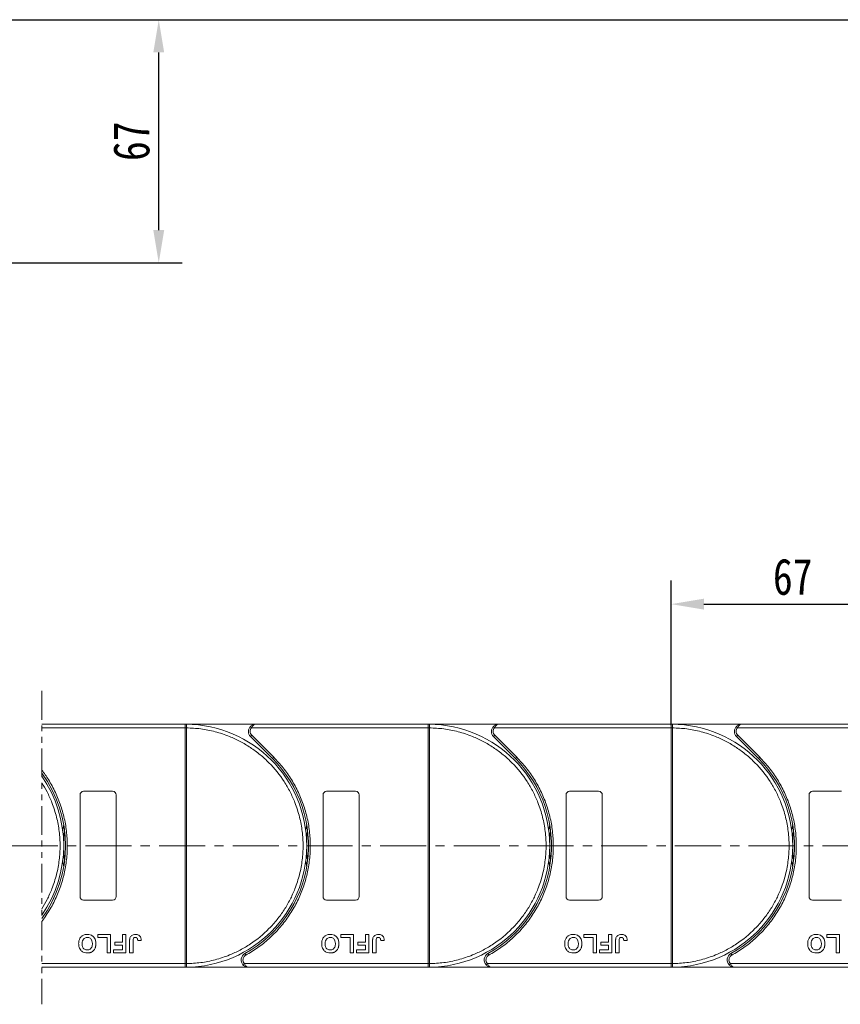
# Model space of a CAD drawing. Header units: millimetres. Extents: x 2098 to 3561, y 550 to 1583.
# Tile 34 of 84: x 3047 to 3274, y 930 to 1202. Entities that reach past the tile are written whole.
import ezdxf

# ---------------------------------------------------------------- set-up
doc = ezdxf.new("R2010")
doc.units = ezdxf.units.MM
doc.linetypes.add('CENTERX2', pattern=[20.32, 12.7, -2.54, 2.54, -2.54])
doc.linetypes.add('PHANTOM2', pattern=[31.75, 15.875, -3.175, 3.175, -3.175, 3.175, -3.175])
doc.styles.get("Standard").update_dxf_attribs({"font": '仿宋_GB2312.ttf', "width": 0.8})
doc.dimstyles.new('副本 ISO-45.1', dxfattribs={"dimtxt": 10, "dimasz": 9, "dimexe": 6.5, "dimexo": 0.625, "dimgap": 2.5, "dimtad": 1, "dimdsep": 46, "dimtxsty": 'Standard', "dimcen": 2.5, "dimadec": 0, "dimazin": 0, "dimtfac": 1, "dimtmove": 0, "dimatfit": 3, "dimfxl": 0, "dimarcsym": 0})

# ---------------------------------------------------------------- blocks, each defined once
blk = doc.blocks.new('*D2516')
at = {"color": 0, "lineweight": -2}
for p, q in [((2963.4, 1201.73), (3467.39, 1201.73)), ((3460.89, 949.53), (3460.89, 1192.73)), ((3385.16, 940.53), (3467.39, 940.53))]:
    blk.add_line(p, q, dxfattribs=at)
at = {"color": 0, "lineweight": 9}
for points in [[(3459.39, 1192.73), (3462.39, 1192.73), (3460.89, 1201.73)], [(3459.39, 949.53), (3462.39, 949.53), (3460.89, 940.53)]]:
    blk.add_solid(points, dxfattribs=at)
at = {"layer": 'Defpoints', "color": 0, "lineweight": 9}
for p in [(2962.78, 1201.73), (3460.89, 1201.73), (3384.53, 940.53)]:
    blk.add_point(p, dxfattribs=at)
at = {"color": 0, "lineweight": 9, "insert": (3453.39, 1071.13), "char_height": 10, "attachment_point": 5, "rotation": 90}
blk.add_mtext('2R+67', dxfattribs=at)
blk = doc.blocks.new('*D2519')
at = {"color": 0, "lineweight": -2}
for p, q in [((2966.4, 1201.73), (3092.11, 1201.73)), ((3085.61, 1143.73), (3085.61, 1192.73)), ((2963.4, 1134.73), (3092.11, 1134.73))]:
    blk.add_line(p, q, dxfattribs=at)
at = {"color": 0, "lineweight": 9}
for points in [[(3084.11, 1192.73), (3087.11, 1192.73), (3085.61, 1201.73)], [(3084.11, 1143.73), (3087.11, 1143.73), (3085.61, 1134.73)]]:
    blk.add_solid(points, dxfattribs=at)
at = {"layer": 'Defpoints', "color": 0, "lineweight": 9}
for p in [(2965.78, 1201.73), (3085.61, 1201.73), (2962.78, 1134.73)]:
    blk.add_point(p, dxfattribs=at)
at = {"color": 0, "lineweight": 9, "insert": (3078.11, 1168.23), "char_height": 10, "attachment_point": 5, "rotation": 90}
blk.add_mtext('67', dxfattribs=at)
blk = doc.blocks.new('*D2487')
at = {"color": 0, "lineweight": -2}
for p, q in [((3226.9, 1007.3), (3226.9, 1047.13)), ((3293.9, 1007.66), (3293.9, 1047.13)), ((3235.9, 1040.63), (3284.9, 1040.63))]:
    blk.add_line(p, q, dxfattribs=at)
at = {"color": 0, "lineweight": 9}
for points in [[(3235.9, 1042.13), (3235.9, 1039.13), (3226.9, 1040.63)], [(3284.9, 1042.13), (3284.9, 1039.13), (3293.9, 1040.63)]]:
    blk.add_solid(points, dxfattribs=at)
at = {"layer": 'Defpoints', "color": 0, "lineweight": 9}
for p in [(3293.9, 1040.63), (3293.9, 1007.03), (3226.9, 1006.68)]:
    blk.add_point(p, dxfattribs=at)
at = {"color": 0, "lineweight": 9, "insert": (3260.4, 1048.13), "char_height": 10, "attachment_point": 5}
blk.add_mtext('67', dxfattribs=at)

msp = doc.modelspace()

# ---------------------------------------------------------------- linework, layer by layer
at = {"color": 3, "linetype": 'PHANTOM2', "lineweight": 9, "ltscale": 0.5}
msp.add_line((3053.38, 1016.713), (3053.379, 930.324), dxfattribs=at)
at = {"color": 7, "linetype": 'Continuous', "lineweight": 15}
for p, q in [((3092.899, 1007.534), (3053.38, 1007.534)), ((3092.899, 1007.534), (3093.133, 1007.534)), ((3112.311, 1007.534), (3092.899, 1007.534)), ((3159.899, 1007.534), (3112.311, 1007.534)), ((3179.311, 1007.534), (3159.899, 1007.534)), ((3159.899, 1007.534), (3160.133, 1007.534)), ((3226.899, 1007.534), (3179.311, 1007.534)), ((3226.899, 1007.534), (3227.133, 1007.534)), ((3246.311, 1007.534), (3226.899, 1007.534)), ((3293.899, 1007.534), (3246.311, 1007.534)), ((3053.38, 1006.534), (3092.899, 1006.534)), ((3092.899, 941.536), (3092.899, 1006.532)), ((3092.899, 1006.532), (3093.249, 1006.532)), ((3093.249, 1006.535), (3093.249, 1006.532)), ((3093.249, 1006.532), (3093.249, 941.536)), ((3110.82, 1006.868), (3111.193, 1006.534)), ((3111.25, 1004.474), (3110.897, 1004.12)), ((3111.193, 1006.534), (3159.899, 1006.534)), ((3111.25, 1004.474), (3117.295, 998.43)), ((3159.899, 941.536), (3159.899, 1006.532)), ((3159.899, 1006.532), (3160.249, 1006.532)), ((3160.249, 1006.535), (3160.249, 1006.532)), ((3160.249, 1006.532), (3160.249, 941.536)), ((3177.82, 1006.868), (3178.193, 1006.534)), ((3178.25, 1004.474), (3177.897, 1004.12)), ((3178.193, 1006.534), (3226.899, 1006.534)), ((3178.25, 1004.474), (3184.295, 998.43)), ((3226.899, 941.536), (3226.899, 1006.532)), ((3226.899, 1006.532), (3227.249, 1006.532)), ((3227.249, 1006.535), (3227.249, 1006.532)), ((3227.249, 1006.532), (3227.249, 941.536)), ((3244.82, 1006.868), (3245.193, 1006.534)), ((3245.25, 1004.474), (3244.897, 1004.12)), ((3245.193, 1006.534), (3293.899, 1006.534)), ((3245.25, 1004.474), (3251.295, 998.43)), ((3110.897, 1004.12), (3116.941, 998.076)), ((3177.897, 1004.12), (3183.941, 998.076)), ((3244.897, 1004.12), (3250.941, 998.076)), ((3117.295, 998.43), (3116.941, 998.076)), ((3184.295, 998.43), (3183.941, 998.076)), ((3251.295, 998.43), (3250.941, 998.076)), ((3063.899, 960.034), (3063.899, 988.034)), ((3064.899, 989.034), (3072.899, 989.034)), ((3073.899, 988.034), (3073.899, 960.034)), ((3130.899, 960.034), (3130.899, 988.034)), ((3131.899, 989.034), (3139.899, 989.034)), ((3140.899, 988.034), (3140.899, 960.034)), ((3197.899, 960.034), (3197.899, 988.034)), ((3198.899, 989.034), (3206.899, 989.034)), ((3207.899, 988.034), (3207.899, 960.034)), ((3264.899, 960.034), (3264.899, 988.034)), ((3265.899, 989.034), (3273.899, 989.034)), ((3072.899, 959.034), (3064.899, 959.034)), ((3139.899, 959.034), (3131.899, 959.034)), ((3206.899, 959.034), (3198.899, 959.034)), ((3273.899, 959.034), (3265.899, 959.034)), ((3068.784, 948.701), (3068.784, 949.534)), ((3068.784, 949.534), (3072.31, 949.534)), ((3071.348, 948.701), (3068.784, 948.701)), ((3071.348, 944.534), (3071.348, 948.701)), ((3072.31, 949.534), (3072.31, 944.534)), ((3073.463, 946.586), (3073.463, 947.419)), ((3073.463, 947.419), (3075.579, 947.419)), ((3075.579, 949.534), (3076.54, 949.534)), ((3075.579, 947.419), (3075.579, 949.534)), ((3076.54, 949.534), (3076.54, 944.534)), ((3077.566, 944.534), (3077.566, 947.686)), ((3078.528, 947.771), (3078.528, 944.534)), ((3079.81, 947.868), (3080.771, 947.932)), ((3135.784, 949.534), (3139.31, 949.534)), ((3135.784, 948.701), (3135.784, 949.534)), ((3138.348, 948.701), (3135.784, 948.701)), ((3138.348, 944.534), (3138.348, 948.701)), ((3139.31, 949.534), (3139.31, 944.534)), ((3140.463, 946.586), (3140.463, 947.419)), ((3140.463, 947.419), (3142.579, 947.419)), ((3142.579, 949.534), (3143.54, 949.534)), ((3142.579, 947.419), (3142.579, 949.534)), ((3143.54, 949.534), (3143.54, 944.534)), ((3144.566, 944.534), (3144.566, 947.686)), ((3145.528, 947.771), (3145.528, 944.534)), ((3146.81, 947.868), (3147.771, 947.932)), ((3202.784, 949.534), (3206.31, 949.534)), ((3202.784, 948.701), (3202.784, 949.534)), ((3205.348, 948.701), (3202.784, 948.701)), ((3205.348, 944.534), (3205.348, 948.701)), ((3206.31, 949.534), (3206.31, 944.534)), ((3207.463, 946.586), (3207.463, 947.419)), ((3207.463, 947.419), (3209.579, 947.419)), ((3209.579, 949.534), (3210.54, 949.534)), ((3209.579, 947.419), (3209.579, 949.534)), ((3210.54, 949.534), (3210.54, 944.534)), ((3211.566, 944.534), (3211.566, 947.686)), ((3212.528, 947.771), (3212.528, 944.534)), ((3213.81, 947.868), (3214.771, 947.932)), ((3269.784, 949.534), (3273.31, 949.534)), ((3269.784, 948.701), (3269.784, 949.534)), ((3272.348, 948.701), (3269.784, 948.701)), ((3272.348, 944.534), (3272.348, 948.701)), ((3273.31, 949.534), (3273.31, 944.534)), ((3072.31, 944.534), (3071.348, 944.534)), ((3073.143, 945.368), (3075.579, 945.368)), ((3073.143, 944.534), (3073.143, 945.368)), ((3076.54, 944.534), (3073.143, 944.534)), ((3075.579, 946.586), (3073.463, 946.586)), ((3075.579, 945.368), (3075.579, 946.586)), ((3078.528, 944.534), (3077.566, 944.534)), ((3139.31, 944.534), (3138.348, 944.534)), ((3140.143, 944.534), (3140.143, 945.368)), ((3140.143, 945.368), (3142.579, 945.368)), ((3143.54, 944.534), (3140.143, 944.534)), ((3142.579, 946.586), (3140.463, 946.586)), ((3142.579, 945.368), (3142.579, 946.586)), ((3145.528, 944.534), (3144.566, 944.534)), ((3206.31, 944.534), (3205.348, 944.534)), ((3207.143, 944.534), (3207.143, 945.368)), ((3207.143, 945.368), (3209.579, 945.368)), ((3210.54, 944.534), (3207.143, 944.534)), ((3209.579, 946.586), (3207.463, 946.586)), ((3209.579, 945.368), (3209.579, 946.586)), ((3212.528, 944.534), (3211.566, 944.534)), ((3273.31, 944.534), (3272.348, 944.534)), ((3109.36, 944.284), (3109.602, 943.847)), ((3176.36, 944.284), (3176.602, 943.847)), ((3243.36, 944.284), (3243.602, 943.847)), ((3092.899, 941.534), (3053.379, 941.534)), ((3053.379, 940.534), (3092.899, 940.534)), ((3093.249, 941.536), (3092.899, 941.536)), ((3093.133, 940.535), (3092.899, 940.534)), ((3092.899, 940.534), (3110.328, 940.534)), ((3093.249, 941.536), (3093.249, 941.533)), ((3109.21, 941.534), (3108.837, 941.201)), ((3159.899, 941.534), (3109.21, 941.534)), ((3110.328, 940.534), (3159.899, 940.534)), ((3160.249, 941.536), (3159.899, 941.536)), ((3160.133, 940.535), (3159.899, 940.534)), ((3159.899, 940.534), (3177.328, 940.534)), ((3160.249, 941.536), (3160.249, 941.533)), ((3176.21, 941.534), (3175.837, 941.201)), ((3226.899, 941.534), (3176.21, 941.534)), ((3177.328, 940.534), (3226.899, 940.534)), ((3227.249, 941.536), (3226.899, 941.536)), ((3227.133, 940.535), (3226.899, 940.534)), ((3226.899, 940.534), (3244.328, 940.534)), ((3227.249, 941.536), (3227.249, 941.533)), ((3243.21, 941.534), (3242.837, 941.201)), ((3293.899, 941.534), (3243.21, 941.534)), ((3244.328, 940.534), (3293.899, 940.534))]:
    msp.add_line(p, q, dxfattribs=at)
at = {"color": 1, "linetype": 'CENTERX2', "lineweight": 13}
msp.add_line((3403.198, 974.034), (2697.386, 974.034), dxfattribs=at)
at = {"color": 7, "linetype": 'Continuous', "lineweight": 15, "flags": 128}
for points in [[(3059.147, 978.135), (3059.181, 978.401), (3059.399, 979.844)], [(3126.147, 978.135), (3126.181, 978.401), (3126.399, 979.844)], [(3193.147, 978.135), (3193.181, 978.401), (3193.399, 979.844)], [(3260.147, 978.135), (3260.181, 978.401), (3260.399, 979.844)], [(3059.399, 968.225), (3059.181, 969.668), (3059.147, 969.934)], [(3126.399, 968.225), (3126.181, 969.668), (3126.147, 969.934)], [(3193.399, 968.225), (3193.181, 969.668), (3193.147, 969.934)], [(3260.399, 968.225), (3260.181, 969.668), (3260.147, 969.934)]]:
    msp.add_lwpolyline(points, dxfattribs=at)
at = {"color": 7, "linetype": 'Continuous', "lineweight": 15}
for centre, radius, start, end in [((3093.136, 1007.238), 0.295, 90.53836, 143.36012), ((3092.899, 974.034), 33.5, 270.40019, 89.59981), ((3160.136, 1007.238), 0.295, 90.53836, 143.36012), ((3159.899, 974.034), 33.5, 270.40019, 89.59981), ((3227.136, 1007.238), 0.295, 90.53836, 143.36012), ((3226.899, 974.034), 33.5, 270.40019, 89.59981), ((3093.162, 976.352), 30.184, 89.8339, 90.49831), ((3112.311, 1005.534), 2, 138.18969, 225), ((3160.162, 976.352), 30.184, 89.8339, 90.49831), ((3179.311, 1005.534), 2, 138.18969, 225), ((3227.162, 976.352), 30.184, 89.8339, 90.49831), ((3246.311, 1005.534), 2, 138.18969, 225), ((3092.899, 974.034), 34, 298.95502, 45), ((3159.899, 974.034), 34, 298.95502, 45), ((3226.899, 974.034), 34, 298.95502, 45), ((3025.899, 974.034), 34, 323.92415, 36.07429), ((3025.899, 974.034), 33.5, 325.11501, 34.88342), ((3064.899, 988.034), 1, 90, 180), ((3072.899, 988.034), 1, 0, 90), ((3131.899, 988.034), 1, 90, 180), ((3139.899, 988.034), 1, 0, 90), ((3198.899, 988.034), 1, 90, 180), ((3206.899, 988.034), 1, 0, 90), ((3265.899, 988.034), 1, 90, 180), ((3092.899, 974.034), 33.5, 172.96973, 187.03027), ((3159.899, 974.034), 33.5, 172.96973, 187.03027), ((3226.899, 974.034), 33.5, 172.96973, 187.03027), ((3293.899, 974.034), 33.5, 172.96973, 187.03027), ((3064.899, 960.034), 1, 180, 270), ((3072.899, 960.034), 1, 270, 0), ((3131.899, 960.034), 1, 180, 270), ((3139.899, 960.034), 1, 270, 0), ((3198.899, 960.034), 1, 180, 270), ((3206.899, 960.034), 1, 270, 360), ((3265.899, 960.034), 1, 180, 270), ((3110.328, 942.534), 2, 118.95502, 221.81031), ((3177.328, 942.534), 2, 118.95502, 221.81031), ((3244.328, 942.534), 2, 118.95502, 221.81031), ((3093.162, 971.717), 30.184, 269.50169, 270.1661), ((3093.136, 940.83), 0.295, 216.63988, 269.46164), ((3160.162, 971.717), 30.184, 269.50169, 270.1661), ((3160.136, 940.83), 0.295, 216.63988, 269.46164), ((3227.162, 971.717), 30.184, 269.50169, 270.1661), ((3227.136, 940.83), 0.295, 216.63988, 269.46164)]:
    msp.add_arc(centre, radius, start, end, dxfattribs=at)
for points in [[(3092.899, 1007.415), (3092.899, 1007.449), (3092.899, 1007.519), (3092.899, 1007.529), (3092.899, 1007.534)], [(3159.899, 1007.415), (3159.899, 1007.449), (3159.899, 1007.519), (3159.899, 1007.529), (3159.899, 1007.534)], [(3226.899, 1007.415), (3226.899, 1007.449), (3226.899, 1007.519), (3226.899, 1007.529), (3226.899, 1007.534)], [(3111.193, 1006.534), (3111.083, 1006.385), (3110.864, 1006.087), (3110.829, 1005.719), (3110.811, 1005.534)], [(3110.811, 1005.534), (3110.832, 1005.336), (3110.872, 1004.938), (3111.124, 1004.629), (3111.25, 1004.474)], [(3178.193, 1006.534), (3178.083, 1006.385), (3177.864, 1006.087), (3177.829, 1005.719), (3177.811, 1005.534)], [(3177.811, 1005.534), (3177.832, 1005.336), (3177.872, 1004.938), (3178.124, 1004.629), (3178.25, 1004.474)], [(3245.193, 1006.534), (3245.083, 1006.385), (3244.864, 1006.087), (3244.829, 1005.719), (3244.811, 1005.534)], [(3244.811, 1005.534), (3244.832, 1005.336), (3244.872, 1004.938), (3245.124, 1004.629), (3245.25, 1004.474)], [(3108.828, 942.534), (3108.845, 942.35), (3108.88, 941.982), (3109.1, 941.683), (3109.21, 941.534)], [(3175.828, 942.534), (3175.845, 942.35), (3175.88, 941.982), (3176.1, 941.683), (3176.21, 941.534)], [(3242.828, 942.534), (3242.845, 942.35), (3242.88, 941.982), (3243.1, 941.683), (3243.21, 941.534)], [(3092.899, 940.534), (3092.899, 940.54), (3092.899, 940.55), (3092.899, 940.619), (3092.899, 940.654)], [(3159.899, 940.534), (3159.899, 940.54), (3159.899, 940.55), (3159.899, 940.619), (3159.899, 940.654)], [(3226.899, 940.534), (3226.899, 940.54), (3226.899, 940.55), (3226.899, 940.619), (3226.899, 940.654)]]:
    msp.add_open_spline(points, degree=3, dxfattribs=at)
for points, knots in [([(3092.899, 1006.534), (3092.899, 1006.647), (3092.899, 1006.872), (3092.899, 1007.171), (3092.9, 1007.338), (3092.899, 1007.404), (3092.899, 1007.415)], [0, 0, 0, 0, 0.3133566, 0.6267132, 0.9400698, 1, 1, 1, 1]), ([(3093.133, 1007.534), (3093.15, 1007.531), (3093.187, 1007.524), (3093.217, 1007.47), (3093.236, 1007.377), (3093.247, 1007.231), (3093.249, 1007.035), (3093.25, 1006.79), (3093.25, 1006.626), (3093.249, 1006.535)], [0, 0, 0, 0, 0.1119973, 0.2448439, 0.3691679, 0.5008987, 0.6875333, 0.8281382, 1, 1, 1, 1]), ([(3110.82, 1006.868), (3110.915, 1006.961), (3111.125, 1007.168), (3111.623, 1007.456), (3112.041, 1007.504), (3112.311, 1007.534)], [0, 0, 0, 0, 0.2270634, 0.5015869, 1, 1, 1, 1]), ([(3112.311, 1007.534), (3112.205, 1007.521), (3111.993, 1007.495), (3111.684, 1007.283), (3111.405, 1006.958), (3111.261, 1006.67), (3111.193, 1006.534)], [0, 0, 0, 0, 0.2515188, 0.5017844, 0.7656323, 1, 1, 1, 1]), ([(3159.899, 1006.534), (3159.899, 1006.647), (3159.899, 1006.872), (3159.899, 1007.171), (3159.9, 1007.338), (3159.899, 1007.404), (3159.899, 1007.415)], [0, 0, 0, 0, 0.3133566, 0.6267132, 0.9400698, 1, 1, 1, 1]), ([(3160.133, 1007.534), (3160.15, 1007.531), (3160.187, 1007.524), (3160.217, 1007.47), (3160.236, 1007.377), (3160.247, 1007.231), (3160.249, 1007.035), (3160.25, 1006.79), (3160.25, 1006.626), (3160.249, 1006.535)], [0, 0, 0, 0, 0.1119973, 0.2448439, 0.3691679, 0.5008987, 0.6875333, 0.8281382, 1, 1, 1, 1]), ([(3177.82, 1006.868), (3177.915, 1006.961), (3178.125, 1007.168), (3178.623, 1007.456), (3179.041, 1007.504), (3179.311, 1007.534)], [0, 0, 0, 0, 0.2270634, 0.50158693, 1, 1, 1, 1]), ([(3179.311, 1007.534), (3179.205, 1007.521), (3178.993, 1007.495), (3178.684, 1007.283), (3178.405, 1006.958), (3178.261, 1006.67), (3178.193, 1006.534)], [0, 0, 0, 0, 0.2515188, 0.5017844, 0.7656323, 1, 1, 1, 1]), ([(3226.899, 1006.534), (3226.899, 1006.647), (3226.899, 1006.872), (3226.899, 1007.171), (3226.9, 1007.338), (3226.899, 1007.404), (3226.899, 1007.415)], [0, 0, 0, 0, 0.3133566, 0.6267132, 0.9400698, 1, 1, 1, 1]), ([(3227.133, 1007.534), (3227.15, 1007.531), (3227.187, 1007.524), (3227.217, 1007.47), (3227.236, 1007.377), (3227.247, 1007.231), (3227.249, 1007.035), (3227.25, 1006.79), (3227.25, 1006.626), (3227.249, 1006.535)], [0, 0, 0, 0, 0.1119973, 0.2448439, 0.3691679, 0.5008987, 0.6875333, 0.8281382, 1, 1, 1, 1]), ([(3244.82, 1006.868), (3244.915, 1006.961), (3245.125, 1007.168), (3245.623, 1007.456), (3246.041, 1007.504), (3246.311, 1007.534)], [0, 0, 0, 0, 0.2270634, 0.50158693, 1, 1, 1, 1]), ([(3246.311, 1007.534), (3246.205, 1007.521), (3245.993, 1007.495), (3245.684, 1007.283), (3245.405, 1006.958), (3245.261, 1006.67), (3245.193, 1006.534)], [0, 0, 0, 0, 0.2515188, 0.5017844, 0.7656323, 1, 1, 1, 1]), ([(3092.899, 1006.532), (3092.899, 1006.533), (3092.899, 1006.533), (3092.899, 1006.534), (3092.899, 1006.534), (3092.899, 1006.534)], [0, 0, 0, 0, 0.3846661, 0.6923333, 1, 1, 1, 1]), ([(3093.249, 1006.532), (3094.562, 1006.472), (3097.228, 1006.35), (3101.217, 1005.536), (3104.861, 1004.331), (3108.096, 1002.825), (3110.922, 1001.146), (3113.583, 999.178), (3116.862, 996.186), (3119.65, 992.721), (3121.852, 988.92), (3123.322, 985.668), (3124.495, 982.012), (3125.238, 978.015), (3125.479, 974.034), (3125.238, 970.054), (3124.495, 966.056), (3123.322, 962.4), (3121.852, 959.148), (3120.204, 956.305), (3118.264, 953.623), (3115.307, 950.312), (3111.873, 947.487), (3108.096, 945.244), (3104.86, 943.738), (3101.217, 942.532), (3097.228, 941.719), (3094.562, 941.596), (3093.249, 941.536)], [0, 0, 0, 0, 0.038862, 0.078912, 0.1200677, 0.1522272, 0.1843815, 0.2172151, 0.2500433, 0.3156185, 0.347778, 0.3799323, 0.4210926, 0.4611415, 0.5, 0.5388632, 0.578912, 0.6200677, 0.6522272, 0.6843815, 0.7172151, 0.7500433, 0.8156185, 0.847778, 0.8799323, 0.9210926, 0.9611404, 1, 1, 1, 1]), ([(3159.899, 1006.532), (3159.899, 1006.533), (3159.899, 1006.533), (3159.899, 1006.534), (3159.899, 1006.534), (3159.899, 1006.534)], [0, 0, 0, 0, 0.3846661, 0.6923333, 1, 1, 1, 1]), ([(3160.249, 1006.532), (3161.562, 1006.472), (3164.228, 1006.35), (3168.217, 1005.536), (3171.861, 1004.331), (3175.096, 1002.825), (3177.922, 1001.146), (3180.583, 999.178), (3183.862, 996.186), (3186.65, 992.721), (3188.852, 988.92), (3190.322, 985.668), (3191.495, 982.012), (3192.238, 978.015), (3192.479, 974.034), (3192.238, 970.054), (3191.495, 966.056), (3190.322, 962.4), (3188.852, 959.148), (3187.204, 956.305), (3185.264, 953.623), (3182.307, 950.312), (3178.873, 947.487), (3175.096, 945.244), (3171.86, 943.738), (3168.217, 942.532), (3164.228, 941.719), (3161.562, 941.596), (3160.249, 941.536)], [0, 0, 0, 0, 0.038862, 0.078912, 0.1200677, 0.1522272, 0.1843815, 0.2172151, 0.2500433, 0.3156185, 0.347778, 0.3799323, 0.4210926, 0.4611415, 0.5, 0.5388632, 0.578912, 0.6200677, 0.6522272, 0.6843815, 0.7172151, 0.7500433, 0.8156185, 0.847778, 0.8799323, 0.9210926, 0.9611404, 1, 1, 1, 1]), ([(3226.899, 1006.532), (3226.899, 1006.533), (3226.899, 1006.533), (3226.899, 1006.534), (3226.899, 1006.534), (3226.899, 1006.534)], [0, 0, 0, 0, 0.3846661, 0.6923333, 1, 1, 1, 1]), ([(3227.249, 1006.532), (3228.562, 1006.472), (3231.228, 1006.35), (3235.217, 1005.536), (3238.861, 1004.331), (3242.096, 1002.825), (3244.922, 1001.146), (3247.583, 999.178), (3250.862, 996.186), (3253.65, 992.721), (3255.852, 988.92), (3257.322, 985.668), (3258.495, 982.012), (3259.238, 978.015), (3259.479, 974.034), (3259.238, 970.054), (3258.495, 966.056), (3257.322, 962.4), (3255.852, 959.148), (3254.204, 956.305), (3252.264, 953.623), (3249.307, 950.312), (3245.873, 947.487), (3242.096, 945.244), (3238.86, 943.738), (3235.217, 942.532), (3231.228, 941.719), (3228.562, 941.596), (3227.249, 941.536)], [0, 0, 0, 0, 0.038862, 0.078912, 0.1200677, 0.1522272, 0.1843815, 0.2172151, 0.2500433, 0.3156185, 0.347778, 0.3799323, 0.4210926, 0.4611415, 0.5, 0.5388632, 0.578912, 0.6200677, 0.6522272, 0.6843815, 0.7172151, 0.7500433, 0.8156185, 0.847778, 0.8799323, 0.9210926, 0.9611404, 1, 1, 1, 1]), ([(3117.295, 998.43), (3118.192, 997.471), (3119.987, 995.555), (3122.259, 992.288), (3124.185, 988.766), (3125.694, 985), (3126.752, 981.084), (3127.339, 977.111), (3127.464, 973.139), (3127.135, 969.209), (3126.365, 965.342), (3125.147, 961.559), (3123.485, 957.903), (3121.386, 954.432), (3118.894, 951.229), (3116.07, 948.377), (3112.984, 945.865), (3110.729, 944.52), (3109.602, 943.847)], [0, 0, 0, 0, 0.0616516, 0.1233073, 0.1864354, 0.25, 0.3135645, 0.3766927, 0.4383422, 0.5, 0.5616495, 0.6233073, 0.6864354, 0.75, 0.8135645, 0.8766927, 0.9383443, 1, 1, 1, 1]), ([(3184.295, 998.43), (3185.192, 997.471), (3186.987, 995.555), (3189.259, 992.288), (3191.185, 988.766), (3192.694, 985), (3193.752, 981.084), (3194.339, 977.111), (3194.464, 973.139), (3194.135, 969.209), (3193.365, 965.342), (3192.147, 961.559), (3190.485, 957.903), (3188.386, 954.432), (3185.894, 951.229), (3183.07, 948.377), (3179.984, 945.865), (3177.729, 944.52), (3176.602, 943.847)], [0, 0, 0, 0, 0.0616516, 0.1233073, 0.1864354, 0.25, 0.3135645, 0.3766927, 0.4383422, 0.5, 0.5616495, 0.6233073, 0.6864354, 0.75, 0.8135645, 0.8766927, 0.9383443, 1, 1, 1, 1]), ([(3251.295, 998.43), (3252.192, 997.471), (3253.987, 995.555), (3256.259, 992.288), (3258.185, 988.766), (3259.694, 985), (3260.752, 981.084), (3261.339, 977.111), (3261.464, 973.139), (3261.135, 969.209), (3260.365, 965.342), (3259.147, 961.559), (3257.485, 957.903), (3255.386, 954.432), (3252.894, 951.229), (3250.07, 948.377), (3246.984, 945.865), (3244.729, 944.52), (3243.602, 943.847)], [0, 0, 0, 0, 0.0616516, 0.1233073, 0.1864354, 0.25, 0.3135645, 0.3766927, 0.4383422, 0.5, 0.5616495, 0.6233073, 0.6864354, 0.75, 0.8135645, 0.8766927, 0.9383443, 1, 1, 1, 1]), ([(3053.38, 994.901), (3054.024, 994.059), (3055.38, 992.067), (3057.185, 988.766), (3058.694, 985), (3059.752, 981.084), (3060.339, 977.111), (3060.464, 973.139), (3060.135, 969.209), (3059.365, 965.342), (3058.147, 961.559), (3056.485, 957.903), (3054.81, 955.133), (3053.703, 953.601), (3053.379, 953.175)], [0.07346694, 0.07346694, 0.07346694, 0.07346694, 0.12330728, 0.18643543, 0.24999997, 0.31356452, 0.37669267, 0.43834219, 0.49999997, 0.5616495, 0.62330728, 0.68643543, 0.74999997, 0.77515142, 0.77515142, 0.77515142, 0.77515142]), ([(3053.38, 991.386), (3053.891, 990.577), (3054.905, 988.802), (3056.322, 985.668), (3057.495, 982.012), (3058.238, 978.015), (3058.479, 974.034), (3058.238, 970.054), (3057.495, 966.056), (3056.322, 962.4), (3054.906, 959.267), (3053.89, 957.491), (3053.379, 956.682)], [0.31946604, 0.31946604, 0.31946604, 0.31946604, 0.34777802, 0.37993233, 0.42109262, 0.46114154, 0.50000001, 0.53886316, 0.57891202, 0.62006769, 0.65222721, 0.6805396, 0.6805396, 0.6805396, 0.6805396]), ([(3063.528, 947.041), (3063.531, 947.175), (3063.541, 947.577), (3063.683, 948.217), (3064.075, 948.879), (3064.649, 949.346), (3065.288, 949.571), (3065.71, 949.59), (3065.892, 949.598)], [0, 0, 0, 0, 0.1018882, 0.3073435, 0.4929627, 0.6786474, 0.8607914, 1, 1, 1, 1]), ([(3064.489, 947.017), (3064.493, 947.151), (3064.505, 947.526), (3064.645, 948.048), (3064.991, 948.468), (3065.368, 948.699), (3065.688, 948.76), (3065.862, 948.764), (3065.894, 948.765)], [0, 0, 0, 0, 0.1585903, 0.4472388, 0.6203806, 0.7935748, 0.9612953, 1, 1, 1, 1]), ([(3065.892, 949.598), (3066.026, 949.594), (3066.429, 949.58), (3067.09, 949.39), (3067.711, 948.901), (3068.136, 948.191), (3068.262, 947.554), (3068.269, 947.153), (3068.271, 947.064)], [0, 0, 0, 0, 0.1021706, 0.3092201, 0.51365, 0.6922749, 0.9324126, 1, 1, 1, 1]), ([(3065.894, 948.765), (3066.029, 948.756), (3066.299, 948.737), (3066.68, 948.556), (3067.003, 948.255), (3067.252, 947.762), (3067.306, 947.331), (3067.309, 947.06), (3067.31, 947.031)], [0, 0, 0, 0, 0.1597099, 0.3204292, 0.4910735, 0.6770503, 0.9662903, 1, 1, 1, 1]), ([(3077.566, 947.686), (3077.567, 947.753), (3077.568, 947.886), (3077.577, 948.066), (3077.591, 948.225), (3077.611, 948.363), (3077.634, 948.502), (3077.662, 948.592), (3077.675, 948.637)], [0, 0, 0, 0, 0.2082698, 0.416707, 0.5614806, 0.7065734, 0.8528245, 1, 1, 1, 1]), ([(3077.675, 948.637), (3077.729, 948.761), (3077.837, 949.01), (3078.141, 949.313), (3078.606, 949.562), (3078.993, 949.585), (3079.227, 949.598)], [0, 0, 0, 0, 0.2064605, 0.4135145, 0.6452106, 1, 1, 1, 1]), ([(3078.528, 947.771), (3078.53, 947.904), (3078.535, 948.135), (3078.584, 948.414), (3078.675, 948.593), (3078.793, 948.69), (3078.959, 948.755), (3079.086, 948.761), (3079.165, 948.765)], [0, 0, 0, 0, 0.29202728, 0.5048541, 0.61390458, 0.72368495, 0.82981647, 1, 1, 1, 1]), ([(3079.165, 948.765), (3079.206, 948.764), (3079.29, 948.761), (3079.4, 948.729), (3079.494, 948.684), (3079.566, 948.629), (3079.63, 948.564), (3079.663, 948.515), (3079.679, 948.49)], [0, 0, 0, 0, 0.202387, 0.4109073, 0.5578292, 0.7094718, 0.8532239, 1, 1, 1, 1]), ([(3079.227, 949.598), (3079.36, 949.593), (3079.665, 949.58), (3080.116, 949.419), (3080.475, 949.093), (3080.73, 948.586), (3080.755, 948.189), (3080.771, 947.932)], [0, 0, 0, 0, 0.1552919, 0.3531453, 0.543243, 0.704067, 1, 1, 1, 1]), ([(3079.679, 948.49), (3079.698, 948.453), (3079.736, 948.378), (3079.764, 948.264), (3079.784, 948.159), (3079.796, 948.062), (3079.805, 947.965), (3079.808, 947.9), (3079.81, 947.868)], [0, 0, 0, 0, 0.1938055, 0.3931273, 0.5440688, 0.6954121, 0.8476129, 1, 1, 1, 1]), ([(3130.528, 947.041), (3130.531, 947.175), (3130.541, 947.577), (3130.683, 948.217), (3131.075, 948.879), (3131.649, 949.346), (3132.288, 949.571), (3132.71, 949.59), (3132.892, 949.598)], [0, 0, 0, 0, 0.1018882, 0.3073435, 0.4929627, 0.6786474, 0.8607914, 1, 1, 1, 1]), ([(3131.489, 947.017), (3131.493, 947.151), (3131.505, 947.526), (3131.645, 948.048), (3131.991, 948.468), (3132.368, 948.699), (3132.688, 948.76), (3132.862, 948.764), (3132.894, 948.765)], [0, 0, 0, 0, 0.1585903, 0.4472388, 0.6203806, 0.7935748, 0.9612953, 1, 1, 1, 1]), ([(3132.892, 949.598), (3133.026, 949.594), (3133.429, 949.58), (3134.09, 949.39), (3134.711, 948.901), (3135.136, 948.191), (3135.262, 947.554), (3135.269, 947.153), (3135.271, 947.064)], [0, 0, 0, 0, 0.1021706, 0.3092201, 0.51365, 0.6922749, 0.9324126, 1, 1, 1, 1]), ([(3132.894, 948.765), (3133.029, 948.756), (3133.299, 948.737), (3133.68, 948.556), (3134.003, 948.255), (3134.252, 947.762), (3134.306, 947.331), (3134.309, 947.06), (3134.31, 947.031)], [0, 0, 0, 0, 0.1597099, 0.3204292, 0.4910735, 0.6770503, 0.9662903, 1, 1, 1, 1]), ([(3144.566, 947.686), (3144.567, 947.753), (3144.568, 947.886), (3144.577, 948.066), (3144.591, 948.225), (3144.611, 948.363), (3144.634, 948.502), (3144.662, 948.592), (3144.675, 948.637)], [0, 0, 0, 0, 0.2082698, 0.416707, 0.5614806, 0.7065734, 0.8528245, 1, 1, 1, 1]), ([(3144.675, 948.637), (3144.729, 948.761), (3144.837, 949.01), (3145.141, 949.313), (3145.606, 949.562), (3145.993, 949.585), (3146.227, 949.598)], [0, 0, 0, 0, 0.2064605, 0.4135145, 0.6452106, 1, 1, 1, 1]), ([(3145.528, 947.771), (3145.53, 947.904), (3145.535, 948.135), (3145.584, 948.414), (3145.675, 948.593), (3145.793, 948.69), (3145.959, 948.755), (3146.086, 948.761), (3146.165, 948.765)], [0, 0, 0, 0, 0.29202728, 0.5048541, 0.61390458, 0.72368495, 0.82981647, 1, 1, 1, 1]), ([(3146.165, 948.765), (3146.206, 948.764), (3146.29, 948.761), (3146.4, 948.729), (3146.494, 948.684), (3146.566, 948.629), (3146.63, 948.564), (3146.663, 948.515), (3146.679, 948.49)], [0, 0, 0, 0, 0.202387, 0.4109073, 0.5578292, 0.7094718, 0.8532239, 1, 1, 1, 1]), ([(3146.227, 949.598), (3146.36, 949.593), (3146.665, 949.58), (3147.116, 949.419), (3147.475, 949.093), (3147.73, 948.586), (3147.755, 948.189), (3147.771, 947.932)], [0, 0, 0, 0, 0.1552919, 0.3531453, 0.543243, 0.704067, 1, 1, 1, 1]), ([(3146.679, 948.49), (3146.698, 948.453), (3146.736, 948.378), (3146.764, 948.264), (3146.784, 948.159), (3146.796, 948.062), (3146.805, 947.965), (3146.808, 947.9), (3146.81, 947.868)], [0, 0, 0, 0, 0.1938055, 0.3931273, 0.5440688, 0.6954121, 0.8476129, 1, 1, 1, 1]), ([(3197.528, 947.041), (3197.531, 947.175), (3197.541, 947.577), (3197.683, 948.217), (3198.075, 948.879), (3198.649, 949.346), (3199.288, 949.571), (3199.71, 949.59), (3199.892, 949.598)], [0, 0, 0, 0, 0.1018882, 0.3073435, 0.4929627, 0.6786474, 0.8607914, 1, 1, 1, 1]), ([(3198.489, 947.017), (3198.493, 947.151), (3198.505, 947.526), (3198.645, 948.048), (3198.991, 948.468), (3199.368, 948.699), (3199.688, 948.76), (3199.862, 948.764), (3199.894, 948.765)], [0, 0, 0, 0, 0.1585903, 0.4472388, 0.6203806, 0.7935748, 0.9612953, 1, 1, 1, 1]), ([(3199.892, 949.598), (3200.026, 949.594), (3200.429, 949.58), (3201.09, 949.39), (3201.711, 948.901), (3202.136, 948.191), (3202.262, 947.554), (3202.269, 947.153), (3202.271, 947.064)], [0, 0, 0, 0, 0.1021706, 0.3092201, 0.51365, 0.6922749, 0.9324126, 1, 1, 1, 1]), ([(3199.894, 948.765), (3200.029, 948.756), (3200.299, 948.737), (3200.68, 948.556), (3201.003, 948.255), (3201.252, 947.762), (3201.306, 947.331), (3201.309, 947.06), (3201.31, 947.031)], [0, 0, 0, 0, 0.1597099, 0.3204292, 0.4910735, 0.6770503, 0.9662903, 1, 1, 1, 1]), ([(3211.566, 947.686), (3211.567, 947.753), (3211.568, 947.886), (3211.577, 948.066), (3211.591, 948.225), (3211.611, 948.363), (3211.634, 948.502), (3211.662, 948.592), (3211.675, 948.637)], [0, 0, 0, 0, 0.2082698, 0.416707, 0.5614806, 0.7065734, 0.8528245, 1, 1, 1, 1]), ([(3211.675, 948.637), (3211.729, 948.761), (3211.837, 949.01), (3212.141, 949.313), (3212.606, 949.562), (3212.993, 949.585), (3213.227, 949.598)], [0, 0, 0, 0, 0.2064605, 0.4135145, 0.6452106, 1, 1, 1, 1]), ([(3212.528, 947.771), (3212.53, 947.904), (3212.535, 948.135), (3212.584, 948.414), (3212.675, 948.593), (3212.793, 948.69), (3212.959, 948.755), (3213.086, 948.761), (3213.165, 948.765)], [0, 0, 0, 0, 0.29202728, 0.5048541, 0.61390458, 0.72368495, 0.82981647, 1, 1, 1, 1]), ([(3213.165, 948.765), (3213.206, 948.764), (3213.29, 948.761), (3213.4, 948.729), (3213.494, 948.684), (3213.566, 948.629), (3213.63, 948.564), (3213.663, 948.515), (3213.679, 948.49)], [0, 0, 0, 0, 0.202387, 0.4109073, 0.5578292, 0.7094718, 0.8532239, 1, 1, 1, 1]), ([(3213.227, 949.598), (3213.36, 949.593), (3213.665, 949.58), (3214.116, 949.419), (3214.475, 949.093), (3214.73, 948.586), (3214.755, 948.189), (3214.771, 947.932)], [0, 0, 0, 0, 0.1552919, 0.3531453, 0.543243, 0.704067, 1, 1, 1, 1]), ([(3213.679, 948.49), (3213.698, 948.453), (3213.736, 948.378), (3213.764, 948.264), (3213.784, 948.159), (3213.796, 948.062), (3213.805, 947.965), (3213.808, 947.9), (3213.81, 947.868)], [0, 0, 0, 0, 0.1938055, 0.3931273, 0.5440688, 0.6954121, 0.8476129, 1, 1, 1, 1]), ([(3264.528, 947.041), (3264.531, 947.175), (3264.541, 947.577), (3264.683, 948.217), (3265.075, 948.879), (3265.649, 949.346), (3266.288, 949.571), (3266.71, 949.59), (3266.892, 949.598)], [0, 0, 0, 0, 0.1018882, 0.3073435, 0.4929627, 0.6786474, 0.8607914, 1, 1, 1, 1]), ([(3265.489, 947.017), (3265.493, 947.151), (3265.505, 947.526), (3265.645, 948.048), (3265.991, 948.468), (3266.368, 948.699), (3266.688, 948.76), (3266.862, 948.764), (3266.894, 948.765)], [0, 0, 0, 0, 0.1585903, 0.4472388, 0.6203806, 0.7935748, 0.9612953, 1, 1, 1, 1]), ([(3266.892, 949.598), (3267.026, 949.594), (3267.429, 949.58), (3268.09, 949.39), (3268.711, 948.901), (3269.136, 948.191), (3269.262, 947.554), (3269.269, 947.153), (3269.271, 947.064)], [0, 0, 0, 0, 0.1021706, 0.3092201, 0.51365, 0.6922749, 0.9324126, 1, 1, 1, 1]), ([(3266.894, 948.765), (3267.029, 948.756), (3267.299, 948.737), (3267.68, 948.556), (3268.003, 948.255), (3268.252, 947.762), (3268.306, 947.331), (3268.309, 947.06), (3268.31, 947.031)], [0, 0, 0, 0, 0.1597099, 0.3204292, 0.4910735, 0.6770503, 0.9662903, 1, 1, 1, 1]), ([(3065.906, 944.47), (3065.773, 944.475), (3065.369, 944.488), (3064.715, 944.683), (3064.096, 945.17), (3063.669, 945.877), (3063.538, 946.528), (3063.53, 946.942), (3063.528, 947.041)], [0, 0, 0, 0, 0.1013981, 0.3069957, 0.5061443, 0.6852619, 0.9245571, 1, 1, 1, 1]), ([(3065.894, 945.304), (3065.76, 945.312), (3065.49, 945.329), (3065.106, 945.498), (3064.795, 945.785), (3064.557, 946.247), (3064.494, 946.676), (3064.49, 946.962), (3064.489, 947.017)], [0, 0, 0, 0, 0.1602922, 0.3219224, 0.4907614, 0.6575692, 0.9338827, 1, 1, 1, 1]), ([(3067.31, 947.031), (3067.306, 946.898), (3067.296, 946.561), (3067.178, 946.083), (3066.893, 945.668), (3066.534, 945.413), (3066.182, 945.314), (3065.968, 945.306), (3065.894, 945.304)], [0, 0, 0, 0, 0.15861661, 0.40086372, 0.57305935, 0.74548557, 0.91298519, 1, 1, 1, 1]), ([(3066.96, 944.667), (3066.898, 944.642), (3066.774, 944.592), (3066.59, 944.544), (3066.414, 944.508), (3066.246, 944.486), (3066.077, 944.472), (3065.963, 944.471), (3065.906, 944.47)], [0, 0, 0, 0, 0.1854289, 0.3721896, 0.5277082, 0.6838775, 0.8416784, 1, 1, 1, 1]), ([(3068.048, 945.793), (3067.988, 945.674), (3067.868, 945.434), (3067.551, 945.043), (3067.23, 944.789), (3066.989, 944.68), (3066.96, 944.667)], [0, 0, 0, 0, 0.2508959, 0.5021661, 0.9405117, 1, 1, 1, 1]), ([(3068.271, 947.064), (3068.271, 946.998), (3068.27, 946.864), (3068.255, 946.657), (3068.23, 946.444), (3068.189, 946.224), (3068.132, 946.005), (3068.076, 945.864), (3068.048, 945.793)], [0, 0, 0, 0, 0.1539502, 0.3081809, 0.478699, 0.6499612, 0.8242026, 1, 1, 1, 1]), ([(3132.906, 944.47), (3132.773, 944.475), (3132.369, 944.488), (3131.715, 944.683), (3131.096, 945.17), (3130.669, 945.877), (3130.538, 946.528), (3130.53, 946.942), (3130.528, 947.041)], [0, 0, 0, 0, 0.1013981, 0.3069957, 0.5061443, 0.6852619, 0.9245571, 1, 1, 1, 1]), ([(3132.894, 945.304), (3132.76, 945.312), (3132.49, 945.329), (3132.106, 945.498), (3131.795, 945.785), (3131.557, 946.247), (3131.494, 946.676), (3131.49, 946.962), (3131.489, 947.017)], [0, 0, 0, 0, 0.1602922, 0.3219224, 0.4907614, 0.6575692, 0.9338827, 1, 1, 1, 1]), ([(3134.31, 947.031), (3134.306, 946.898), (3134.296, 946.561), (3134.178, 946.083), (3133.893, 945.668), (3133.534, 945.413), (3133.182, 945.314), (3132.968, 945.306), (3132.894, 945.304)], [0, 0, 0, 0, 0.15861661, 0.40086372, 0.57305935, 0.74548557, 0.91298519, 1, 1, 1, 1]), ([(3133.96, 944.667), (3133.898, 944.642), (3133.774, 944.592), (3133.59, 944.544), (3133.414, 944.508), (3133.246, 944.486), (3133.077, 944.472), (3132.963, 944.471), (3132.906, 944.47)], [0, 0, 0, 0, 0.1854289, 0.3721896, 0.5277082, 0.6838775, 0.8416784, 1, 1, 1, 1]), ([(3135.048, 945.793), (3134.988, 945.674), (3134.868, 945.434), (3134.551, 945.043), (3134.23, 944.789), (3133.989, 944.68), (3133.96, 944.667)], [0, 0, 0, 0, 0.2508959, 0.5021661, 0.9405117, 1, 1, 1, 1]), ([(3135.271, 947.064), (3135.271, 946.998), (3135.27, 946.864), (3135.255, 946.657), (3135.23, 946.444), (3135.189, 946.224), (3135.132, 946.005), (3135.076, 945.864), (3135.048, 945.793)], [0, 0, 0, 0, 0.1539502, 0.3081809, 0.478699, 0.6499612, 0.8242026, 1, 1, 1, 1]), ([(3199.906, 944.47), (3199.773, 944.475), (3199.369, 944.488), (3198.715, 944.683), (3198.096, 945.17), (3197.669, 945.877), (3197.538, 946.528), (3197.53, 946.942), (3197.528, 947.041)], [0, 0, 0, 0, 0.1013981, 0.3069957, 0.5061443, 0.6852619, 0.9245571, 1, 1, 1, 1]), ([(3199.894, 945.304), (3199.76, 945.312), (3199.49, 945.329), (3199.106, 945.498), (3198.795, 945.785), (3198.557, 946.247), (3198.494, 946.676), (3198.49, 946.962), (3198.489, 947.017)], [0, 0, 0, 0, 0.1602922, 0.3219224, 0.4907614, 0.6575692, 0.9338827, 1, 1, 1, 1]), ([(3201.31, 947.031), (3201.306, 946.898), (3201.296, 946.561), (3201.178, 946.083), (3200.893, 945.668), (3200.534, 945.413), (3200.182, 945.314), (3199.968, 945.306), (3199.894, 945.304)], [0, 0, 0, 0, 0.15861661, 0.40086372, 0.57305935, 0.74548557, 0.91298519, 1, 1, 1, 1]), ([(3200.96, 944.667), (3200.898, 944.642), (3200.774, 944.592), (3200.59, 944.544), (3200.414, 944.508), (3200.246, 944.486), (3200.077, 944.472), (3199.963, 944.471), (3199.906, 944.47)], [0, 0, 0, 0, 0.1854289, 0.3721896, 0.5277082, 0.6838775, 0.8416784, 1, 1, 1, 1]), ([(3202.048, 945.793), (3201.988, 945.674), (3201.868, 945.434), (3201.551, 945.043), (3201.23, 944.789), (3200.989, 944.68), (3200.96, 944.667)], [0, 0, 0, 0, 0.2508959, 0.5021661, 0.9405117, 1, 1, 1, 1]), ([(3202.271, 947.064), (3202.271, 946.998), (3202.27, 946.864), (3202.255, 946.657), (3202.23, 946.444), (3202.189, 946.224), (3202.132, 946.005), (3202.076, 945.864), (3202.048, 945.793)], [0, 0, 0, 0, 0.1539502, 0.3081809, 0.478699, 0.6499612, 0.8242026, 1, 1, 1, 1]), ([(3266.906, 944.47), (3266.773, 944.475), (3266.369, 944.488), (3265.715, 944.683), (3265.096, 945.17), (3264.669, 945.877), (3264.538, 946.528), (3264.53, 946.942), (3264.528, 947.041)], [0, 0, 0, 0, 0.1013981, 0.3069957, 0.5061443, 0.6852619, 0.9245571, 1, 1, 1, 1]), ([(3266.894, 945.304), (3266.76, 945.312), (3266.49, 945.329), (3266.106, 945.498), (3265.795, 945.785), (3265.557, 946.247), (3265.494, 946.676), (3265.49, 946.962), (3265.489, 947.017)], [0, 0, 0, 0, 0.1602922, 0.3219224, 0.4907614, 0.6575692, 0.9338827, 1, 1, 1, 1]), ([(3268.31, 947.031), (3268.306, 946.898), (3268.296, 946.561), (3268.178, 946.083), (3267.893, 945.668), (3267.534, 945.413), (3267.182, 945.314), (3266.968, 945.306), (3266.894, 945.304)], [0, 0, 0, 0, 0.15861661, 0.40086372, 0.57305935, 0.74548557, 0.91298519, 1, 1, 1, 1]), ([(3267.96, 944.667), (3267.898, 944.642), (3267.774, 944.592), (3267.59, 944.544), (3267.414, 944.508), (3267.246, 944.486), (3267.077, 944.472), (3266.963, 944.471), (3266.906, 944.47)], [0, 0, 0, 0, 0.1854289, 0.3721896, 0.5277082, 0.6838775, 0.8416784, 1, 1, 1, 1]), ([(3269.048, 945.793), (3268.988, 945.674), (3268.868, 945.434), (3268.551, 945.043), (3268.23, 944.789), (3267.989, 944.68), (3267.96, 944.667)], [0, 0, 0, 0, 0.2508959, 0.5021661, 0.9405117, 1, 1, 1, 1]), ([(3269.271, 947.064), (3269.271, 946.998), (3269.27, 946.864), (3269.255, 946.657), (3269.23, 946.444), (3269.189, 946.224), (3269.132, 946.005), (3269.076, 945.864), (3269.048, 945.793)], [0, 0, 0, 0, 0.1539502, 0.3081809, 0.478699, 0.6499612, 0.8242026, 1, 1, 1, 1]), ([(3109.602, 943.847), (3109.492, 943.775), (3109.268, 943.628), (3109.022, 943.304), (3108.858, 942.932), (3108.838, 942.665), (3108.828, 942.534)], [0, 0, 0, 0, 0.2455128, 0.5, 0.7544872, 1, 1, 1, 1]), ([(3176.602, 943.847), (3176.492, 943.775), (3176.268, 943.628), (3176.022, 943.304), (3175.858, 942.932), (3175.838, 942.665), (3175.828, 942.534)], [0, 0, 0, 0, 0.2455128, 0.5, 0.7544872, 1, 1, 1, 1]), ([(3243.602, 943.847), (3243.492, 943.775), (3243.268, 943.628), (3243.022, 943.304), (3242.858, 942.932), (3242.838, 942.665), (3242.828, 942.534)], [0, 0, 0, 0, 0.24551284, 0.5, 0.75448716, 1, 1, 1, 1]), ([(3092.899, 941.534), (3092.899, 941.535), (3092.899, 941.535), (3092.899, 941.536), (3092.899, 941.536), (3092.899, 941.536)], [0, 0, 0, 0, 0.38469928, 0.69234964, 1, 1, 1, 1]), ([(3092.899, 940.654), (3092.899, 940.717), (3092.899, 940.843), (3092.899, 941.137), (3092.899, 941.38), (3092.899, 941.513), (3092.899, 941.534)], [0, 0, 0, 0, 0.3133347, 0.6266911, 0.9400476, 1, 1, 1, 1]), ([(3093.249, 941.533), (3093.25, 941.443), (3093.25, 941.278), (3093.249, 941.033), (3093.247, 940.838), (3093.236, 940.691), (3093.216, 940.598), (3093.187, 940.544), (3093.15, 940.538), (3093.133, 940.535)], [0, 0, 0, 0, 0.17201603, 0.31275557, 0.49959852, 0.63039105, 0.75802557, 0.88922843, 1, 1, 1, 1]), ([(3110.328, 940.534), (3110.058, 940.565), (3109.64, 940.613), (3109.141, 940.9), (3108.932, 941.107), (3108.837, 941.201)], [0, 0, 0, 0, 0.4984129, 0.772928, 1, 1, 1, 1]), ([(3109.21, 941.534), (3109.277, 941.399), (3109.421, 941.111), (3109.7, 940.785), (3110.01, 940.573), (3110.222, 940.547), (3110.328, 940.534)], [0, 0, 0, 0, 0.2343503, 0.4981953, 0.748869, 1, 1, 1, 1]), ([(3159.899, 941.534), (3159.899, 941.535), (3159.899, 941.535), (3159.899, 941.536), (3159.899, 941.536), (3159.899, 941.536)], [0, 0, 0, 0, 0.38469928, 0.69234964, 1, 1, 1, 1]), ([(3159.899, 940.654), (3159.899, 940.717), (3159.899, 940.843), (3159.899, 941.137), (3159.899, 941.38), (3159.899, 941.513), (3159.899, 941.534)], [0, 0, 0, 0, 0.3133347, 0.6266911, 0.9400476, 1, 1, 1, 1]), ([(3160.249, 941.533), (3160.25, 941.443), (3160.25, 941.278), (3160.249, 941.033), (3160.247, 940.838), (3160.236, 940.691), (3160.216, 940.598), (3160.187, 940.544), (3160.15, 940.538), (3160.133, 940.535)], [0, 0, 0, 0, 0.17201603, 0.31275557, 0.49959852, 0.63039105, 0.75802557, 0.88922843, 1, 1, 1, 1]), ([(3177.328, 940.534), (3177.058, 940.565), (3176.64, 940.613), (3176.141, 940.9), (3175.932, 941.107), (3175.837, 941.201)], [0, 0, 0, 0, 0.4984129, 0.772928, 1, 1, 1, 1]), ([(3176.21, 941.534), (3176.277, 941.399), (3176.421, 941.111), (3176.7, 940.785), (3177.01, 940.573), (3177.222, 940.547), (3177.328, 940.534)], [0, 0, 0, 0, 0.2343503, 0.4981953, 0.748869, 1, 1, 1, 1]), ([(3226.899, 941.534), (3226.899, 941.535), (3226.899, 941.535), (3226.899, 941.536), (3226.899, 941.536), (3226.899, 941.536)], [0, 0, 0, 0, 0.38469928, 0.69234964, 1, 1, 1, 1]), ([(3226.899, 940.654), (3226.899, 940.717), (3226.899, 940.843), (3226.899, 941.137), (3226.899, 941.38), (3226.899, 941.513), (3226.899, 941.534)], [0, 0, 0, 0, 0.3133347, 0.6266911, 0.9400476, 1, 1, 1, 1]), ([(3227.249, 941.533), (3227.25, 941.443), (3227.25, 941.278), (3227.249, 941.033), (3227.247, 940.838), (3227.236, 940.691), (3227.216, 940.598), (3227.187, 940.544), (3227.15, 940.538), (3227.133, 940.535)], [0, 0, 0, 0, 0.172016, 0.3127556, 0.4995985, 0.630391, 0.7580256, 0.8892284, 1, 1, 1, 1]), ([(3244.328, 940.534), (3244.058, 940.565), (3243.64, 940.613), (3243.141, 940.9), (3242.932, 941.107), (3242.837, 941.201)], [0, 0, 0, 0, 0.4984129, 0.772928, 1, 1, 1, 1]), ([(3243.21, 941.534), (3243.277, 941.399), (3243.421, 941.111), (3243.7, 940.785), (3244.01, 940.573), (3244.222, 940.547), (3244.328, 940.534)], [0, 0, 0, 0, 0.2343503, 0.4981953, 0.748869, 1, 1, 1, 1])]:
    msp.add_open_spline(points, degree=3, knots=knots, dxfattribs=at)

# ---------------------------------------------------------------- dimensions: what is measured, and where the dimension line sits
at = {"color": 5, "lineweight": 9}
dim = msp.add_linear_dim(base=(3460.889, 1201.734), p1=(3384.534, 940.534), p2=(2962.776, 1201.734), angle=90, text='2R+67', dimstyle='副本 ISO-45.1', dxfattribs=at)
dim.commit()
dim.dimension.update_dxf_attribs({"geometry": '*D2516', "text_midpoint": (3453.389, 1071.134)})
dim = msp.add_linear_dim(base=(3085.609, 1201.734), p1=(2962.776, 1134.734), p2=(2965.776, 1201.734), angle=90, dimstyle='副本 ISO-45.1', dxfattribs=at)
dim.commit()
dim.dimension.update_dxf_attribs({"geometry": '*D2519', "text_midpoint": (3078.109, 1168.234)})
dim = msp.add_linear_dim(base=(3293.899, 1040.634), p1=(3226.899, 1006.68), p2=(3293.899, 1007.034), dimstyle='副本 ISO-45.1', dxfattribs=at)
dim.commit()
dim.dimension.update_dxf_attribs({"geometry": '*D2487', "text_midpoint": (3260.399, 1048.134)})

doc.saveas('drawing.dxf')
